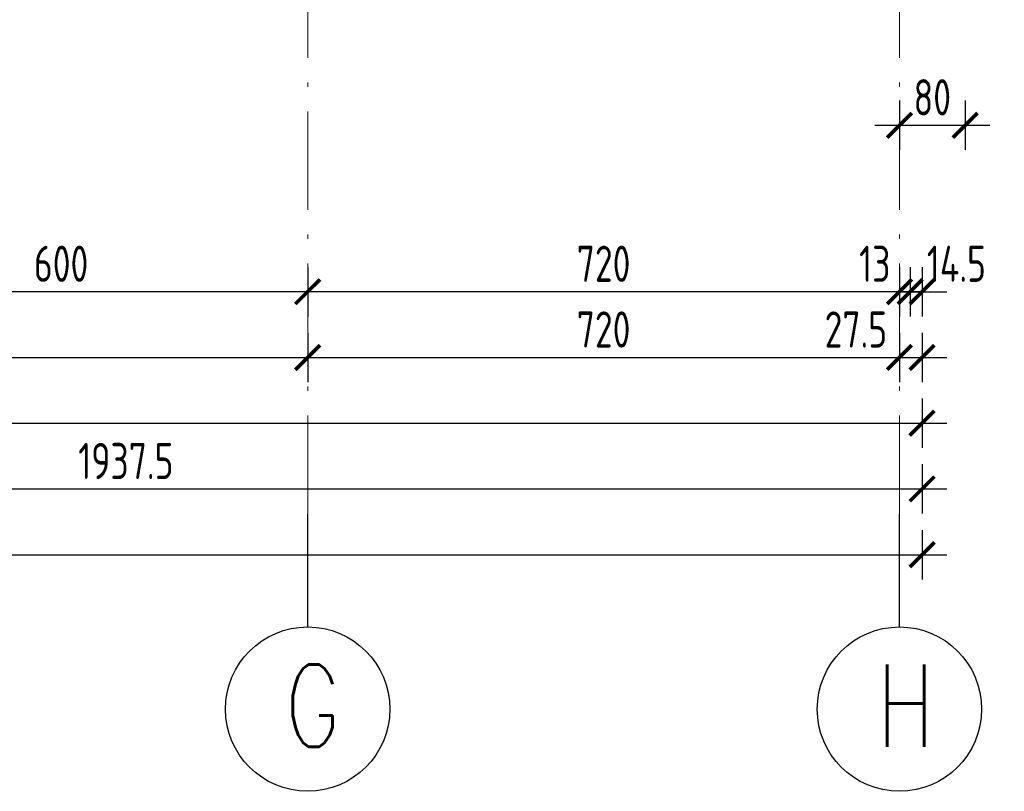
# Model space of a CAD drawing. Extents: x 153948 to 285449, y -89387 to -60195.
# Tile 67 of 108: x 259210 to 260408, y -87017 to -86078. Entities that reach past the tile are written whole.
import ezdxf

# ---------------------------------------------------------------- set-up
doc = ezdxf.new("R2010")
doc.units = 0
doc.header["$LTSCALE"] = 100
doc.header["$MEASUREMENT"] = 0
doc.header["$PDMODE"] = 1
doc.linetypes.add('ACAD_ISO10W100', pattern=[18.5, 12, -3, 0.5, -3])
doc.layers.get('0').update_dxf_attribs({"linetype": 'CONTINUOUS'})
doc.layers.get('DEFPOINTS').update_dxf_attribs({"linetype": 'CONTINUOUS'})
doc.layers.add('OSIE', color=8, linetype='ACAD_ISO10W100', lineweight=15)
doc.layers.add('TEXT1', color=2, linetype='CONTINUOUS')
doc.layers.add('WYMIARY', color=1, linetype='CONTINUOUS')
doc.styles.add('STYLE2', font='isocp.shx', dxfattribs={"width": 0.8})
doc.styles.add('TXT3', font='SIMPLEX.SHX', dxfattribs={"width": 0.75, "height": 40})
doc.dimstyles.new('KRESKI_100', dxfattribs={"dimscale": 20, "dimtxt": 2.2, "dimasz": 1.5, "dimexe": 1.5, "dimexo": 1.5, "dimgap": 0.6, "dimtad": 1, "dimdec": 1, "dimrnd": 0.5, "dimdsep": 46, "dimtxsty": 'STYLE2', "dimblk1": 'ARCHTICK', "dimblk2": 'ARCHTICK', "dimsah": 1, "dimcen": 2.5, "dimdle": 1.5, "dimclrd": 10, "dimclre": 10, "dimclrt": 15, "dimadec": 0, "dimazin": 0, "dimtfac": 1, "dimtdec": 1, "dimtmove": 1, "dimatfit": 3, "dimldrblk": 'ARCHTICK', "dimfxl": 1.5, "dimfxlon": 1, "dimtolj": 1, "dimtzin": 0, "dimarcsym": 0})

# ---------------------------------------------------------------- blocks, each defined once
blk = doc.blocks.new('_ARCHTICK')
at = {"color": 0, "linetype": 'ByBlock', "const_width": 0.15}
blk.add_lwpolyline([(-0.5, -0.5), (0.5, 0.5)], dxfattribs=at)
blk = doc.blocks.new('*D20')
at = {"layer": 'DEFPOINTS', "color": 0, "ltscale": 0.1, "transparency": 16777216}
for p in [(248692.9, -85703), (260307.9, -85703), (260307.9, -86729)]:
    blk.add_point(p, dxfattribs=at)
at = {"layer": 'WYMIARY', "color": 10, "lineweight": -2, "ltscale": 0.1, "transparency": 16777216}
for p, q in [((248692.9, -86699), (248692.9, -86759)), ((260307.9, -86699), (260307.9, -86759)), ((248662.9, -86729), (260337.9, -86729))]:
    blk.add_line(p, q, dxfattribs=at)
at = {"layer": 'WYMIARY', "color": 10, "lineweight": -2, "ltscale": 0.1, "transparency": 16777216, "xscale": 30, "yscale": 30, "zscale": 30, "rotation": 180}
blk.add_blockref('_ARCHTICK', (248692.9, -86729), dxfattribs=at)
at = {"layer": 'WYMIARY', "color": 10, "lineweight": -2, "ltscale": 0.1, "transparency": 16777216, "xscale": 30, "yscale": 30, "zscale": 30}
blk.add_blockref('_ARCHTICK', (260307.9, -86729), dxfattribs=at)
at = {"layer": 'WYMIARY', "color": 15, "ltscale": 0.1, "transparency": 16777216, "insert": (254500.4, -86695), "char_height": 44, "attachment_point": 5, "style": 'STYLE2'}
blk.add_mtext('\\A1;11615', dxfattribs=at)
blk = doc.blocks.new('*D33')
at = {"layer": 'DEFPOINTS', "color": 0, "ltscale": 0.1, "transparency": 16777216}
for p in [(260307.9, -85703), (258370.4, -86301.9), (260307.9, -86649)]:
    blk.add_point(p, dxfattribs=at)
at = {"layer": 'WYMIARY', "color": 10, "lineweight": -2, "ltscale": 0.1, "transparency": 16777216}
for p, q in [((258370.4, -86619), (258370.4, -86679)), ((260307.9, -86619), (260307.9, -86679)), ((258340.4, -86649), (260337.9, -86649))]:
    blk.add_line(p, q, dxfattribs=at)
at = {"layer": 'WYMIARY', "color": 10, "lineweight": -2, "ltscale": 0.1, "transparency": 16777216, "xscale": 30, "yscale": 30, "zscale": 30, "rotation": 180}
blk.add_blockref('_ARCHTICK', (258370.4, -86649), dxfattribs=at)
at = {"layer": 'WYMIARY', "color": 10, "lineweight": -2, "ltscale": 0.1, "transparency": 16777216, "xscale": 30, "yscale": 30, "zscale": 30}
blk.add_blockref('_ARCHTICK', (260307.9, -86649), dxfattribs=at)
at = {"layer": 'WYMIARY', "color": 15, "ltscale": 0.1, "transparency": 16777216, "insert": (259339.2, -86615), "char_height": 44, "attachment_point": 5, "style": 'STYLE2'}
blk.add_mtext('\\A1;1937.5', dxfattribs=at)
blk = doc.blocks.new('*D40')
at = {"layer": 'DEFPOINTS', "color": 0, "ltscale": 0.1, "transparency": 16777216}
for p in [(255925.4, -85703), (260307.9, -85703), (260307.9, -86569)]:
    blk.add_point(p, dxfattribs=at)
at = {"layer": 'WYMIARY', "color": 10, "lineweight": -2, "ltscale": 0.1, "transparency": 16777216}
for p, q in [((255925.4, -86539), (255925.4, -86599)), ((260307.9, -86539), (260307.9, -86599)), ((255895.4, -86569), (260337.9, -86569))]:
    blk.add_line(p, q, dxfattribs=at)
at = {"layer": 'WYMIARY', "color": 10, "lineweight": -2, "ltscale": 0.1, "transparency": 16777216, "xscale": 30, "yscale": 30, "zscale": 30, "rotation": 180}
blk.add_blockref('_ARCHTICK', (255925.4, -86569), dxfattribs=at)
at = {"layer": 'WYMIARY', "color": 10, "lineweight": -2, "ltscale": 0.1, "transparency": 16777216, "xscale": 30, "yscale": 30, "zscale": 30}
blk.add_blockref('_ARCHTICK', (260307.9, -86569), dxfattribs=at)
at = {"layer": 'WYMIARY', "color": 15, "ltscale": 0.1, "transparency": 16777216, "insert": (258116.7, -86535), "char_height": 44, "attachment_point": 5, "style": 'STYLE2'}
blk.add_mtext('\\A1;4382.5', dxfattribs=at)
blk = doc.blocks.new('*D48')
at = {"layer": 'DEFPOINTS', "color": 0, "ltscale": 0.1, "transparency": 16777216}
for p in [(257760.4, -86409), (259560.4, -86409), (259560.4, -86489)]:
    blk.add_point(p, dxfattribs=at)
at = {"layer": 'WYMIARY', "color": 10, "lineweight": -2, "ltscale": 0.1, "transparency": 16777216}
for p, q in [((257760.4, -86459), (257760.4, -86519)), ((259560.4, -86459), (259560.4, -86519)), ((257730.4, -86489), (259590.4, -86489))]:
    blk.add_line(p, q, dxfattribs=at)
at = {"layer": 'WYMIARY', "color": 10, "lineweight": -2, "ltscale": 0.1, "transparency": 16777216, "xscale": 30, "yscale": 30, "zscale": 30, "rotation": 180}
blk.add_blockref('_ARCHTICK', (257760.4, -86489), dxfattribs=at)
at = {"layer": 'WYMIARY', "color": 10, "lineweight": -2, "ltscale": 0.1, "transparency": 16777216, "xscale": 30, "yscale": 30, "zscale": 30}
blk.add_blockref('_ARCHTICK', (259560.4, -86489), dxfattribs=at)
at = {"layer": 'WYMIARY', "color": 15, "ltscale": 0.1, "transparency": 16777216, "insert": (258660.4, -86455), "char_height": 44, "attachment_point": 5, "style": 'STYLE2'}
blk.add_mtext('\\A1;1800', dxfattribs=at)
blk = doc.blocks.new('*D49')
at = {"layer": 'DEFPOINTS', "color": 0, "ltscale": 0.1, "transparency": 16777216}
for p in [(259560.4, -86409), (260280.4, -86409), (260280.4, -86489)]:
    blk.add_point(p, dxfattribs=at)
at = {"layer": 'WYMIARY', "color": 10, "lineweight": -2, "ltscale": 0.1, "transparency": 16777216}
for p, q in [((259560.4, -86459), (259560.4, -86519)), ((260280.4, -86459), (260280.4, -86519)), ((259530.4, -86489), (260310.4, -86489))]:
    blk.add_line(p, q, dxfattribs=at)
at = {"layer": 'WYMIARY', "color": 10, "lineweight": -2, "ltscale": 0.1, "transparency": 16777216, "xscale": 30, "yscale": 30, "zscale": 30, "rotation": 180}
blk.add_blockref('_ARCHTICK', (259560.4, -86489), dxfattribs=at)
at = {"layer": 'WYMIARY', "color": 10, "lineweight": -2, "ltscale": 0.1, "transparency": 16777216, "xscale": 30, "yscale": 30, "zscale": 30}
blk.add_blockref('_ARCHTICK', (260280.4, -86489), dxfattribs=at)
at = {"layer": 'WYMIARY', "color": 15, "ltscale": 0.1, "transparency": 16777216, "insert": (259920.4, -86455), "char_height": 44, "attachment_point": 5, "style": 'STYLE2'}
blk.add_mtext('\\A1;720', dxfattribs=at)
blk = doc.blocks.new('*D50')
at = {"layer": 'DEFPOINTS', "color": 0, "ltscale": 0.1, "transparency": 16777216}
for p in [(260280.4, -86409), (260307.9, -86409), (260307.9, -86489)]:
    blk.add_point(p, dxfattribs=at)
at = {"layer": 'WYMIARY', "color": 10, "lineweight": -2, "ltscale": 0.1, "transparency": 16777216}
for p, q in [((260280.4, -86459), (260280.4, -86519)), ((260307.9, -86459), (260307.9, -86519)), ((260250.4, -86489), (260337.9, -86489))]:
    blk.add_line(p, q, dxfattribs=at)
at = {"layer": 'WYMIARY', "color": 10, "lineweight": -2, "ltscale": 0.1, "transparency": 16777216, "xscale": 30, "yscale": 30, "zscale": 30, "rotation": 180}
blk.add_blockref('_ARCHTICK', (260280.4, -86489), dxfattribs=at)
at = {"layer": 'WYMIARY', "color": 10, "lineweight": -2, "ltscale": 0.1, "transparency": 16777216, "xscale": 30, "yscale": 30, "zscale": 30}
blk.add_blockref('_ARCHTICK', (260307.9, -86489), dxfattribs=at)
at = {"layer": 'WYMIARY', "color": 15, "ltscale": 0.1, "transparency": 16777216, "insert": (260227.4, -86455), "char_height": 44, "attachment_point": 5, "style": 'STYLE2'}
blk.add_mtext('\\A1;27.5', dxfattribs=at)
blk = doc.blocks.new('*D51')
at = {"layer": 'DEFPOINTS', "color": 0, "ltscale": 0.1, "transparency": 16777216}
for p in [(259560.4, -86329), (260280.4, -86329), (259560.4, -86409)]:
    blk.add_point(p, dxfattribs=at)
at = {"layer": 'WYMIARY', "color": 10, "lineweight": -2, "ltscale": 0.1, "transparency": 16777216}
for p, q in [((259560.4, -86379), (259560.4, -86439)), ((260280.4, -86379), (260280.4, -86439)), ((260310.4, -86409), (259530.4, -86409))]:
    blk.add_line(p, q, dxfattribs=at)
at = {"layer": 'WYMIARY', "color": 10, "lineweight": -2, "ltscale": 0.1, "transparency": 16777216, "xscale": 30, "yscale": 30, "zscale": 30, "rotation": 180}
blk.add_blockref('_ARCHTICK', (259560.4, -86409), dxfattribs=at)
at = {"layer": 'WYMIARY', "color": 10, "lineweight": -2, "ltscale": 0.1, "transparency": 16777216, "xscale": 30, "yscale": 30, "zscale": 30}
blk.add_blockref('_ARCHTICK', (260280.4, -86409), dxfattribs=at)
at = {"layer": 'WYMIARY', "color": 15, "ltscale": 0.1, "transparency": 16777216, "insert": (259920.4, -86375), "char_height": 44, "attachment_point": 5, "style": 'STYLE2'}
blk.add_mtext('\\A1;720', dxfattribs=at)
blk = doc.blocks.new('*D52')
at = {"layer": 'DEFPOINTS', "color": 0, "ltscale": 0.1, "transparency": 16777216}
for p in [(258960.4, -86329), (259560.4, -86329), (258960.4, -86409)]:
    blk.add_point(p, dxfattribs=at)
at = {"layer": 'WYMIARY', "color": 10, "lineweight": -2, "ltscale": 0.1, "transparency": 16777216}
for p, q in [((258960.4, -86379), (258960.4, -86439)), ((259560.4, -86379), (259560.4, -86439)), ((259590.4, -86409), (258930.4, -86409))]:
    blk.add_line(p, q, dxfattribs=at)
at = {"layer": 'WYMIARY', "color": 10, "lineweight": -2, "ltscale": 0.1, "transparency": 16777216, "xscale": 30, "yscale": 30, "zscale": 30, "rotation": 180}
blk.add_blockref('_ARCHTICK', (258960.4, -86409), dxfattribs=at)
at = {"layer": 'WYMIARY', "color": 10, "lineweight": -2, "ltscale": 0.1, "transparency": 16777216, "xscale": 30, "yscale": 30, "zscale": 30}
blk.add_blockref('_ARCHTICK', (259560.4, -86409), dxfattribs=at)
at = {"layer": 'WYMIARY', "color": 15, "ltscale": 0.1, "transparency": 16777216, "insert": (259260.4, -86375), "char_height": 44, "attachment_point": 5, "style": 'STYLE2'}
blk.add_mtext('\\A1;600', dxfattribs=at)
blk = doc.blocks.new('*D75')
at = {"layer": 'DEFPOINTS', "color": 0, "ltscale": 0.1, "transparency": 16777216}
for p in [(260280.4, -86329), (260293.4, -86329), (260293.4, -86409)]:
    blk.add_point(p, dxfattribs=at)
at = {"layer": 'WYMIARY', "color": 10, "lineweight": -2, "ltscale": 0.1, "transparency": 16777216}
for p, q in [((260280.4, -86379), (260280.4, -86439)), ((260293.4, -86379), (260293.4, -86439)), ((260280.4, -86409), (260250.4, -86409)), ((260280.4, -86409), (260293.4, -86409)), ((260293.4, -86409), (260323.4, -86409))]:
    blk.add_line(p, q, dxfattribs=at)
at = {"layer": 'WYMIARY', "color": 10, "lineweight": -2, "ltscale": 0.1, "transparency": 16777216, "xscale": 30, "yscale": 30, "zscale": 30}
blk.add_blockref('_ARCHTICK', (260280.4, -86409), dxfattribs=at)
at = {"layer": 'WYMIARY', "color": 10, "lineweight": -2, "ltscale": 0.1, "transparency": 16777216, "xscale": 30, "yscale": 30, "zscale": 30, "rotation": 180}
blk.add_blockref('_ARCHTICK', (260293.4, -86409), dxfattribs=at)
at = {"layer": 'WYMIARY', "color": 15, "ltscale": 0.1, "transparency": 16777216, "insert": (260250.4, -86375), "char_height": 44, "attachment_point": 5, "style": 'STYLE2'}
blk.add_mtext('\\A1;13', dxfattribs=at)
blk = doc.blocks.new('*D76')
at = {"layer": 'DEFPOINTS', "color": 0, "ltscale": 0.1, "transparency": 16777216}
for p in [(260293.4, -86329), (260307.9, -86329), (260307.9, -86409)]:
    blk.add_point(p, dxfattribs=at)
at = {"layer": 'WYMIARY', "color": 10, "lineweight": -2, "ltscale": 0.1, "transparency": 16777216}
for p, q in [((260293.4, -86379), (260293.4, -86439)), ((260307.9, -86379), (260307.9, -86439)), ((260293.4, -86409), (260263.4, -86409)), ((260293.4, -86409), (260307.9, -86409)), ((260307.9, -86409), (260337.9, -86409))]:
    blk.add_line(p, q, dxfattribs=at)
at = {"layer": 'WYMIARY', "color": 10, "lineweight": -2, "ltscale": 0.1, "transparency": 16777216, "xscale": 30, "yscale": 30, "zscale": 30}
blk.add_blockref('_ARCHTICK', (260293.4, -86409), dxfattribs=at)
at = {"layer": 'WYMIARY', "color": 10, "lineweight": -2, "ltscale": 0.1, "transparency": 16777216, "xscale": 30, "yscale": 30, "zscale": 30, "rotation": 180}
blk.add_blockref('_ARCHTICK', (260307.9, -86409), dxfattribs=at)
at = {"layer": 'WYMIARY', "color": 15, "ltscale": 0.1, "transparency": 16777216, "insert": (260349.7, -86375), "char_height": 44, "attachment_point": 5, "style": 'STYLE2'}
blk.add_mtext('\\A1;14.5', dxfattribs=at)
blk = doc.blocks.new('*D375')
at = {"layer": 'DEFPOINTS', "color": 0, "ltscale": 0.1, "transparency": 16777216}
for p in [(260280.4, -86119), (260360.4, -86119), (260360.4, -86206.5)]:
    blk.add_point(p, dxfattribs=at)
at = {"layer": 'WYMIARY', "color": 10, "lineweight": -2, "ltscale": 0.1, "transparency": 16777216}
for p, q in [((260280.4, -86176.5), (260280.4, -86236.5)), ((260360.4, -86176.5), (260360.4, -86236.5)), ((260250.4, -86206.5), (260390.4, -86206.5))]:
    blk.add_line(p, q, dxfattribs=at)
at = {"layer": 'WYMIARY', "color": 10, "lineweight": -2, "ltscale": 0.1, "transparency": 16777216, "xscale": 30, "yscale": 30, "zscale": 30, "rotation": 180}
blk.add_blockref('_ARCHTICK', (260280.4, -86206.5), dxfattribs=at)
at = {"layer": 'WYMIARY', "color": 10, "lineweight": -2, "ltscale": 0.1, "transparency": 16777216, "xscale": 30, "yscale": 30, "zscale": 30}
blk.add_blockref('_ARCHTICK', (260360.4, -86206.5), dxfattribs=at)
at = {"layer": 'WYMIARY', "color": 15, "ltscale": 0.1, "transparency": 16777216, "insert": (260320.4, -86172.5), "char_height": 44, "attachment_point": 5, "style": 'STYLE2'}
blk.add_mtext('\\A1;80', dxfattribs=at)

msp = doc.modelspace()

# ---------------------------------------------------------------- linework, layer by layer
at = {"layer": 'OSIE', "ltscale": 0.1}
for p, q in [((259560.4, -86679.55), (259560.4, -73374.65)), ((260280.4, -86679.55), (260280.4, -73374.65))]:
    msp.add_line(p, q, dxfattribs=at)
at = {"layer": 'TEXT1'}
for p, q in [((259560.4, -86816.91), (259560.4, -86679.55)), ((260280.4, -86816.91), (260280.4, -86679.55))]:
    msp.add_line(p, q, dxfattribs=at)
for centre in [(259560.4, -86916.91), (260280.4, -86916.91)]:
    msp.add_circle(centre, 100, dxfattribs=at)

# ---------------------------------------------------------------- texts
at = {"layer": 'TEXT1', "style": 'TXT3', "width": 0.75}
for s, p in [('G', (259532.56, -86962.64)), ('H', (260252.56, -86962.64))]:
    msp.add_text(s, height=100, dxfattribs=at).set_placement(p)

# ---------------------------------------------------------------- dimensions: what is measured, and where the dimension line sits
at = {"layer": 'WYMIARY', "ltscale": 0.1}
for base, p1, p2, picture, middle in [((260307.9, -86729.04), (248692.9, -85703.05), (260307.9, -85703.05), '*D20', (254500.4, -86695.04)), ((260307.9, -86569.04), (255925.4, -85703.05), (260307.9, -85703.05), '*D40', (258116.65, -86535.04)), ((260307.9, -86649.04), (258370.4, -86301.85), (260307.9, -85703.05), '*D33', (259339.15, -86615.04)), ((260360.4, -86206.47), (260280.4, -86119.05), (260360.4, -86119.05), '*D375', (260320.4, -86172.47)), ((258960.4, -86409.04), (259560.4, -86329.04), (258960.4, -86329.04), '*D52', (259260.4, -86375.04)), ((259560.4, -86409.04), (260280.4, -86329.04), (259560.4, -86329.04), '*D51', (259920.4, -86375.04)), ((259560.4, -86489.04), (257760.4, -86409.04), (259560.4, -86409.04), '*D48', (258660.4, -86455.04)), ((260280.4, -86489.04), (259560.4, -86409.04), (260280.4, -86409.04), '*D49', (259920.4, -86455.04))]:
    dim = msp.add_linear_dim(base=base, p1=p1, p2=p2, dimstyle='KRESKI_100', dxfattribs=at)
    dim.commit()
    dim.dimension.update_dxf_attribs({"geometry": picture, "text_midpoint": middle})
for base, p1, p2, picture, middle in [((260293.4, -86409.04), (260280.4, -86329.04), (260293.4, -86329.04), '*D75', (260250.4, -86409.04)), ((260307.9, -86409.04), (260293.4, -86329.04), (260307.9, -86329.04), '*D76', (260349.67, -86409.04)), ((260307.9, -86489.04), (260280.4, -86409.04), (260307.9, -86409.04), '*D50', (260227.38, -86489.04))]:
    dim = msp.add_linear_dim(base=base, p1=p1, p2=p2, dimstyle='KRESKI_100', dxfattribs=at)
    dim.commit()
    dim.dimension.update_dxf_attribs({"geometry": picture, "text_midpoint": middle, "dimtype": 160})

doc.saveas('drawing.dxf')
